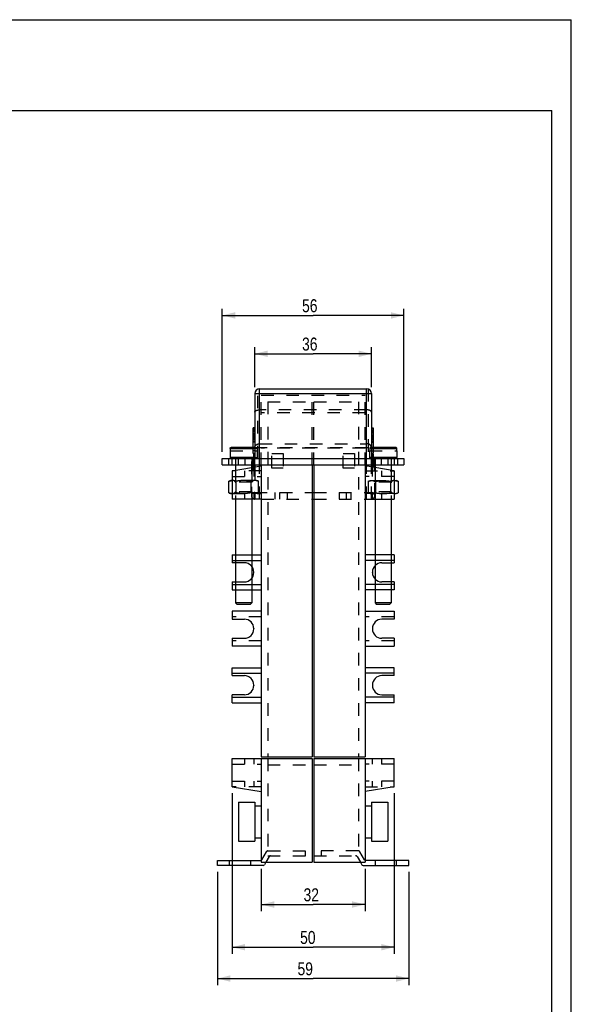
# Model space of a CAD drawing. Extents: x 0 to 210, y 0 to 297.
# Tile 6 of 6: x 125 to 210, y 145 to 297. Entities that reach past the tile are written whole.
import ezdxf

# ---------------------------------------------------------------- set-up
doc = ezdxf.new("R2010")
doc.units = 0
doc.header["$LTSCALE"] = 19.36
doc.header["$MEASUREMENT"] = 0
doc.linetypes.add('HIDDEN', pattern=[0.2, 0.1, -0.1])
doc.layers.get('0').update_dxf_attribs({"linetype": 'CONTINUOUS'})
doc.layers.add('DEFAULT_2', color=8, linetype='HIDDEN')
doc.styles.get("Standard").update_dxf_attribs({"font": 'txt', "width": 0.8})
doc.dimstyles.new('DIMSTYLE_1', dxfattribs={"dimtxt": 2, "dimasz": 2, "dimexe": 0.18, "dimexo": 0.0625, "dimgap": 0.09, "dimtad": 1, "dimlfac": 2, "dimtxsty": 'STANDARD', "dimcen": 0.09, "dimazin": 3, "dimtp": 0.01, "dimtm": 0.01, "dimtfac": 1, "dimtofl": 0, "dimtmove": 0, "dimatfit": 3, "dimtolj": 1})

# ---------------------------------------------------------------- blocks, each defined once
blk = doc.blocks.new('*D0')
at = {"color": 2, "linetype": 'CONTINUOUS'}
for p, q in [((162.2, 166.1), (162.2, 159.58)), ((178.2, 166.1), (178.2, 159.58)), ((162.2, 160.58), (170.2, 160.58)), ((178.2, 160.58), (170.2, 160.58))]:
    blk.add_line(p, q, dxfattribs=at)
for points in [[(164.2, 161.08), (162.2, 160.58), (164.2, 160.08)], [(176.2, 160.08), (178.2, 160.58), (176.2, 161.08)]]:
    blk.add_solid(points, dxfattribs=at)
at = {"color": 2, "linetype": 'CONTINUOUS', "width": 0.8}
blk.add_text('32', height=2, dxfattribs=at).set_placement((168.72, 161.08))
blk = doc.blocks.new('*D1')
at = {"color": 2, "linetype": 'CONTINUOUS'}
for p, q in [((157.7, 177.75), (157.7, 153)), ((182.7, 177.75), (182.7, 153)), ((157.7, 154), (170.2, 154)), ((182.7, 154), (170.2, 154))]:
    blk.add_line(p, q, dxfattribs=at)
for points in [[(159.7, 154.5), (157.7, 154), (159.7, 153.5)], [(180.7, 153.5), (182.7, 154), (180.7, 154.5)]]:
    blk.add_solid(points, dxfattribs=at)
at = {"color": 2, "linetype": 'CONTINUOUS', "width": 0.8}
blk.add_text('50', height=2, dxfattribs=at).set_placement((168.19, 154.5))
blk = doc.blocks.new('*D2')
at = {"color": 2, "linetype": 'CONTINUOUS'}
for p, q in [((155.45, 165.6), (155.45, 148.17)), ((184.95, 165.6), (184.95, 148.17)), ((155.45, 149.17), (170.2, 149.17)), ((184.95, 149.17), (170.2, 149.17))]:
    blk.add_line(p, q, dxfattribs=at)
for points in [[(157.45, 149.67), (155.45, 149.17), (157.45, 148.67)], [(182.95, 148.67), (184.95, 149.17), (182.95, 149.67)]]:
    blk.add_solid(points, dxfattribs=at)
at = {"color": 2, "linetype": 'CONTINUOUS', "width": 0.8}
blk.add_text('59', height=2, dxfattribs=at).set_placement((167.79, 149.67))
blk = doc.blocks.new('*D16')
at = {"color": 2, "linetype": 'CONTINUOUS'}
for p, q in [((161.2, 240.35), (161.2, 246.49)), ((179.2, 240.35), (179.2, 246.49)), ((161.2, 245.49), (170.2, 245.49)), ((179.2, 245.49), (170.2, 245.49))]:
    blk.add_line(p, q, dxfattribs=at)
for points in [[(163.2, 245.99), (161.2, 245.49), (163.2, 244.99)], [(177.2, 244.99), (179.2, 245.49), (177.2, 245.99)]]:
    blk.add_solid(points, dxfattribs=at)
at = {"color": 2, "linetype": 'CONTINUOUS', "width": 0.8}
blk.add_text('36', height=2, dxfattribs=at).set_placement((168.49, 245.99))
blk = doc.blocks.new('*D17')
at = {"color": 2, "linetype": 'CONTINUOUS'}
for p, q in [((156.2, 230.35), (156.2, 252.4)), ((184.2, 230.35), (184.2, 252.4)), ((156.2, 251.4), (170.2, 251.4)), ((184.2, 251.4), (170.2, 251.4))]:
    blk.add_line(p, q, dxfattribs=at)
for points in [[(158.2, 251.9), (156.2, 251.4), (158.2, 250.9)], [(182.2, 250.9), (184.2, 251.4), (182.2, 251.9)]]:
    blk.add_solid(points, dxfattribs=at)
at = {"color": 2, "linetype": 'CONTINUOUS', "width": 0.8}
blk.add_text('56', height=2, dxfattribs=at).set_placement((168.49, 251.9))

msp = doc.modelspace()

# ---------------------------------------------------------------- linework, layer by layer
at = {"color": 7, "linetype": 'CONTINUOUS'}
for p, q in [((0, 297), (210, 297)), ((210, 0), (210, 297)), ((20, 283), (207, 283)), ((207, 3), (207, 283)), ((161.9471, 228.3451), (161.9471, 240.0951)), ((161.9471, 240.0951), (178.4471, 240.0951)), ((178.4471, 228.3451), (178.4471, 240.0951)), ((161.1971, 239.3451), (161.1971, 229.3451)), ((161.1971, 239.3451), (179.1971, 239.3451)), ((179.1971, 239.3451), (179.1971, 229.3451)), ((160.9471, 231.0451), (160.9471, 234.0951)), ((161.1971, 234.0951), (160.9471, 234.0951)), ((161.1971, 234.0099), (160.9471, 234.0099)), ((161.1971, 233.8397), (160.9471, 233.8397)), ((179.1971, 234.0951), (179.4471, 234.0951)), ((179.4471, 234.0951), (179.4471, 231.0451)), ((161.1971, 233.4993), (160.9471, 233.4993)), ((161.1971, 233.1589), (160.9471, 233.1589)), ((161.1971, 232.9887), (160.9471, 232.9887)), ((161.1971, 232.6482), (160.9471, 232.6482)), ((161.1971, 232.3929), (160.9471, 232.3929)), ((157.4149, 230.9026), (157.4149, 230.5451)), ((157.4149, 230.9026), (161.1971, 230.9026)), ((161.1971, 231.0451), (157.5585, 231.0451)), ((182.9211, 231.0451), (179.1971, 231.0451)), ((179.1971, 230.9026), (183.0647, 230.9026)), ((183.0647, 230.9026), (183.0647, 230.5451)), ((156.1971, 228.3451), (156.1971, 229.3451)), ((156.1971, 229.3451), (184.1971, 229.3451)), ((157.3999, 230.5451), (157.3999, 229.4876)), ((157.4149, 230.5451), (157.3999, 230.5451)), ((161.1971, 229.4876), (157.3999, 229.4876)), ((157.6971, 228.3451), (157.6971, 229.3451)), ((183.0797, 229.4876), (179.1971, 229.4876)), ((182.6971, 229.3451), (182.6971, 228.3451)), ((183.0797, 230.5451), (183.0647, 230.5451)), ((183.0797, 230.5451), (183.0797, 229.4876)), ((184.1971, 229.3451), (184.1971, 228.3451)), ((156.1971, 228.3451), (184.1971, 228.3451)), ((157.6971, 227.4451), (162.1971, 228.1951)), ((158.2374, 228.3451), (158.2374, 227.5351)), ((160.7374, 228.3451), (160.7374, 227.9518)), ((161.1971, 228.3451), (161.1971, 228.0284)), ((162.1971, 228.3451), (162.1971, 183.3451)), ((170.0721, 228.3451), (170.0721, 183.3451)), ((170.3221, 228.3451), (170.3221, 183.3451)), ((178.1971, 228.3451), (178.1971, 183.3451)), ((182.6971, 227.4451), (178.1971, 228.1951)), ((179.1971, 228.0284), (179.1971, 228.3451)), ((179.6971, 227.9451), (179.6971, 228.3451)), ((179.7422, 228.3451), (179.7422, 227.9375)), ((182.2422, 228.3451), (182.2422, 227.5209)), ((157.6971, 227.4451), (157.6971, 223.0951)), ((182.6971, 227.4451), (182.6971, 223.0951)), ((157.4874, 225.9451), (157.178, 225.8324)), ((157.178, 224.0577), (157.178, 225.8324)), ((157.6971, 225.9451), (157.4874, 225.9451)), ((182.6971, 225.9451), (182.9922, 225.9451)), ((183.3016, 225.8324), (182.9922, 225.9451)), ((183.3016, 225.8324), (183.3016, 224.0577)), ((157.178, 224.0577), (157.4874, 223.9451)), ((157.6971, 223.9451), (157.4874, 223.9451)), ((170.0721, 224.0951), (170.3221, 224.0951)), ((182.6971, 223.9451), (182.9922, 223.9451)), ((182.9922, 223.9451), (183.3016, 224.0577)), ((162.1971, 223.0951), (157.6971, 223.0951)), ((158.2374, 223.0951), (158.2374, 214.4951)), ((160.7374, 223.0951), (160.7374, 214.4951)), ((170.0721, 223.0951), (170.3221, 223.0951)), ((178.1971, 223.0951), (182.6971, 223.0951)), ((179.7422, 223.0951), (179.7422, 214.4951)), ((182.2422, 223.0951), (182.2422, 214.4951)), ((157.6971, 214.4951), (157.6971, 213.2701)), ((157.6971, 214.4951), (162.1971, 214.4951)), ((182.6971, 214.4951), (178.1971, 214.4951)), ((182.6971, 214.4951), (182.6971, 213.2701)), ((157.6969, 213.6451), (162.1971, 213.6451)), ((159.5971, 213.2701), (157.6971, 213.2701)), ((158.2374, 213.2701), (158.2374, 210.3201)), ((160.7374, 212.6956), (160.7374, 210.8945)), ((182.6973, 213.6451), (178.1971, 213.6451)), ((179.7422, 212.8068), (179.7422, 210.7832)), ((180.7971, 213.2701), (182.6971, 213.2701)), ((182.2422, 213.2701), (182.2422, 210.3201)), ((161.0471, 211.7701), (161.0471, 211.8201)), ((179.3471, 211.7701), (179.3471, 211.8201)), ((157.6969, 209.9451), (162.1971, 209.9451)), ((157.6971, 210.3201), (157.6971, 209.0951)), ((157.6971, 210.3201), (159.5971, 210.3201)), ((182.6973, 209.9451), (178.1971, 209.9451)), ((182.6971, 210.3201), (180.7971, 210.3201)), ((182.6971, 210.3201), (182.6971, 209.0951)), ((157.6971, 209.0951), (162.1971, 209.0951)), ((158.2374, 209.0951), (158.2374, 207.0701)), ((160.7374, 209.0951), (160.7374, 207.0701)), ((182.6971, 209.0951), (178.1971, 209.0951)), ((179.7422, 209.0951), (179.7422, 207.0701)), ((182.2422, 209.0951), (182.2422, 207.0701)), ((158.2374, 207.0701), (158.4874, 206.8201)), ((160.7374, 207.0701), (158.2374, 207.0701)), ((160.4874, 206.8201), (158.4874, 206.8201)), ((160.7374, 207.0701), (160.4874, 206.8201)), ((182.2422, 207.0701), (179.7422, 207.0701)), ((179.7422, 207.0701), (179.9922, 206.8201)), ((181.9922, 206.8201), (179.9922, 206.8201)), ((182.2422, 207.0701), (181.9922, 206.8201)), ((157.6971, 205.7951), (157.6971, 204.5701)), ((162.1971, 205.7951), (157.6971, 205.7951)), ((178.1971, 205.7951), (182.6971, 205.7951)), ((182.6971, 205.7951), (182.6971, 204.5701)), ((157.6971, 204.5701), (159.5971, 204.5701)), ((182.6971, 204.5701), (180.7971, 204.5701)), ((161.0471, 203.1201), (161.0471, 203.0701)), ((179.3471, 203.1201), (179.3471, 203.0701)), ((157.6971, 201.6201), (157.6971, 200.3951)), ((157.6971, 201.6201), (159.5971, 201.6201)), ((162.1971, 200.3951), (157.6971, 200.3951)), ((178.1971, 200.3951), (182.6971, 200.3951)), ((182.6971, 201.6201), (180.7971, 201.6201)), ((182.6971, 201.6201), (182.6971, 200.3951)), ((157.6969, 196.2451), (162.1971, 196.2451)), ((157.6971, 195.8701), (157.6971, 197.0951)), ((157.6971, 197.0951), (162.1971, 197.0951)), ((157.6971, 195.8701), (159.5971, 195.8701)), ((182.6971, 197.0951), (178.1971, 197.0951)), ((182.6973, 196.2451), (178.1971, 196.2451)), ((182.6971, 195.8701), (180.7971, 195.8701)), ((182.6971, 195.8701), (182.6971, 197.0951)), ((161.0471, 194.4201), (161.0471, 194.3701)), ((179.3471, 194.4201), (179.3471, 194.3701)), ((157.6971, 191.6951), (157.6971, 192.9201)), ((159.5971, 192.9201), (157.6971, 192.9201)), ((180.7971, 192.9201), (182.6971, 192.9201)), ((182.6971, 191.6951), (182.6971, 192.9201)), ((157.6969, 192.5451), (162.1971, 192.5451)), ((157.6971, 191.6951), (162.1971, 191.6951)), ((182.6973, 192.5451), (178.1971, 192.5451)), ((182.6971, 191.6951), (178.1971, 191.6951)), ((157.6971, 183.0951), (170.0721, 183.0951)), ((157.6971, 178.7451), (157.6971, 183.0951)), ((162.1971, 183.3451), (170.0721, 183.3451)), ((162.1971, 183.0951), (162.1971, 167.0951)), ((170.0721, 183.0951), (170.0721, 167.0951)), ((170.3221, 183.3451), (178.1971, 183.3451)), ((170.3221, 183.0951), (182.6971, 183.0951)), ((170.3221, 183.0951), (170.3221, 167.0951)), ((178.1971, 183.0951), (178.1971, 167.0951)), ((182.6971, 178.7451), (182.6971, 183.0951)), ((157.6971, 178.7451), (162.1971, 177.9951)), ((182.6971, 178.7451), (178.1971, 177.9951)), ((158.6971, 176.3451), (161.1971, 176.3451)), ((158.6971, 176.3451), (158.6971, 170.3451)), ((161.1971, 176.3451), (161.1971, 170.3451)), ((179.1971, 176.3451), (181.6971, 176.3451)), ((179.1971, 176.3451), (179.1971, 170.3451)), ((181.6971, 176.3451), (181.6971, 170.3451)), ((161.1971, 175.8201), (162.1971, 175.8201)), ((178.1971, 175.8201), (179.1971, 175.8201)), ((158.6971, 170.3451), (161.1971, 170.3451)), ((161.1971, 170.8701), (162.1971, 170.8701)), ((178.1971, 170.8701), (179.1971, 170.8701)), ((179.1971, 170.3451), (181.6971, 170.3451)), ((155.4471, 167.3451), (162.0528, 167.3451)), ((155.4471, 166.5951), (155.4471, 167.3451)), ((157.3221, 166.5951), (157.3221, 167.3451)), ((160.5721, 166.5951), (160.5721, 167.3451)), ((162.1971, 167.0951), (170.0721, 167.0951)), ((162.9188, 167.0951), (162.7023, 166.7201)), ((170.3221, 167.0951), (178.1971, 167.0951)), ((177.4754, 167.0951), (177.6919, 166.7201)), ((184.9471, 167.3451), (178.3414, 167.3451)), ((179.8221, 166.5951), (179.8221, 167.3451)), ((183.0721, 166.5951), (183.0721, 167.3451)), ((184.9471, 166.5951), (184.9471, 167.3451)), ((162.4858, 166.5951), (155.4471, 166.5951)), ((177.9084, 166.5951), (184.9471, 166.5951))]:
    msp.add_line(p, q, dxfattribs=at)
for centre, radius, start, end in [((161.9471, 239.3451), 0.75, 90, 180), ((178.4471, 239.3451), 0.75, 0, 90), ((157.5424, 229.4876), 0.1425, 180, 270), ((161.1971, 228.8451), 0.5, 90, 270), ((179.1971, 228.8451), 0.5, 270, 90), ((182.9372, 229.4876), 0.1425, 270, 360), ((159.5971, 211.8201), 1.45, 0, 90), ((180.7971, 211.8201), 1.45, 90, 180), ((159.5971, 211.7701), 1.45, 270, 360), ((180.7971, 211.7701), 1.45, 180, 270), ((159.5971, 203.1201), 1.45, 0, 90), ((180.7971, 203.1201), 1.45, 90, 180), ((159.5971, 203.0701), 1.45, 270, 360), ((180.7971, 203.0701), 1.45, 180, 270), ((159.5971, 194.4201), 1.45, 0, 90), ((180.7971, 194.4201), 1.45, 90, 180), ((159.5971, 194.3701), 1.45, 270, 360), ((180.7971, 194.3701), 1.45, 180, 270), ((162.0528, 167.5951), 0.25, 270, 305.30993), ((178.3414, 167.5951), 0.25, 234.69007, 270), ((162.4858, 166.8451), 0.25, 270, 330), ((177.9084, 166.8451), 0.25, 210, 270)]:
    msp.add_arc(centre, radius, start, end, dxfattribs=at)
for points in [[(157.4149, 230.9026), (157.4219, 230.9464), (157.4422, 230.9862), (157.4739, 231.0177), (157.514, 231.0381), (157.5585, 231.0451)], [(182.9211, 231.0451), (182.9656, 231.0381), (183.0057, 231.0177), (183.0374, 230.9862), (183.0577, 230.9464), (183.0647, 230.9026)], [(157.6971, 225.9438), (157.6406, 225.9403), (157.5262, 225.9262), (157.4117, 225.9033), (157.2958, 225.8719), (157.178, 225.8324)], [(182.6971, 225.9448), (182.7243, 225.9451)], [(182.7243, 225.9451), (182.839, 225.9403), (182.9534, 225.9262), (183.0679, 225.9033), (183.1838, 225.8719), (183.3016, 225.8324)], [(157.6971, 223.9463), (157.6406, 223.9498), (157.5262, 223.9639), (157.4117, 223.9868), (157.2958, 224.0182), (157.178, 224.0577)], [(182.6971, 223.9453), (182.7243, 223.9451)], [(182.7243, 223.9451), (182.839, 223.9498), (182.9534, 223.9639), (183.0679, 223.9868), (183.1838, 224.0182), (183.3016, 224.0577)]]:
    msp.add_spline(points, degree=3, dxfattribs=at)
at = {"layer": 'DEFAULT_2', "color": 8, "linetype": 'HIDDEN'}
for p, q in [((161.6971, 229.3451), (161.6971, 240.0522)), ((178.6971, 240.0522), (178.6971, 229.3451)), ((162.1971, 228.3451), (162.1971, 239.0951)), ((162.1971, 239.0951), (178.1971, 239.0951)), ((170.0721, 228.3451), (170.0721, 239.0951)), ((170.3221, 228.3451), (170.3221, 239.0951)), ((178.1971, 228.3451), (178.1971, 239.0951)), ((178.4471, 236.8451), (161.9471, 236.8451)), ((163.1971, 238.0951), (163.1971, 183.3451)), ((163.1971, 238.0951), (170.0721, 238.0951)), ((170.3221, 238.0951), (177.1971, 238.0951)), ((177.1971, 238.0951), (177.1971, 183.3451)), ((178.1971, 236.3787), (162.1971, 236.3787)), ((179.1971, 234.0099), (179.4471, 234.0099)), ((161.1971, 233.7546), (160.9471, 233.7546)), ((161.1971, 233.6695), (160.9471, 233.6695)), ((161.1971, 233.5844), (160.9471, 233.5844)), ((161.1971, 233.4142), (160.9471, 233.4142)), ((161.1971, 232.9036), (160.9471, 232.9036)), ((161.1971, 232.8185), (160.9471, 232.8185)), ((161.1971, 232.5631), (160.9471, 232.5631)), ((161.1971, 232.478), (160.9471, 232.478)), ((179.1971, 233.7546), (179.4471, 233.7546)), ((179.1971, 233.6695), (179.4471, 233.6695)), ((179.1971, 233.5844), (179.4471, 233.5844)), ((179.1971, 233.4993), (179.4471, 233.4993)), ((179.1971, 233.4142), (179.4471, 233.4142)), ((179.1971, 233.1589), (179.4471, 233.1589)), ((179.1971, 232.9036), (179.4471, 232.9036)), ((179.1971, 232.8185), (179.4471, 232.8185)), ((179.1971, 232.6482), (179.4471, 232.6482)), ((179.1971, 232.5631), (179.4471, 232.5631)), ((179.1971, 232.478), (179.4471, 232.478)), ((179.1971, 232.3929), (179.4471, 232.3929)), ((161.1971, 232.2227), (160.9471, 232.2227)), ((161.1971, 231.9674), (160.9471, 231.9674)), ((161.1971, 231.8823), (160.9471, 231.8823)), ((160.9471, 230.0951), (160.9471, 231.0451)), ((161.1971, 231.0451), (161.4162, 231.0451)), ((161.1971, 231.0412), (179.1971, 231.0412)), ((161.5598, 230.9026), (161.1971, 230.9026)), ((161.5598, 230.9026), (161.5598, 230.5451)), ((161.9471, 231.6157), (178.4471, 231.6157)), ((178.1971, 230.9246), (162.1971, 230.9246)), ((178.9197, 230.9026), (178.9197, 230.5451)), ((179.1971, 230.9026), (178.9197, 230.9026)), ((179.0634, 231.0451), (179.1971, 231.0451)), ((179.1971, 232.2227), (179.4471, 232.2227)), ((179.1971, 231.9674), (179.4471, 231.9674)), ((179.1971, 231.8823), (179.4471, 231.8823)), ((179.4471, 231.0451), (179.4471, 230.0951)), ((157.1971, 228.3451), (157.1971, 229.3451)), ((157.4149, 230.5451), (161.5749, 230.5451)), ((158.2374, 229.3451), (158.2374, 228.3451)), ((158.6971, 228.3451), (158.6971, 229.3451)), ((159.6971, 228.3451), (159.6971, 229.3451)), ((160.7374, 229.3451), (160.7374, 228.3451)), ((161.1971, 230.5206), (160.9471, 230.5206)), ((161.1971, 230.0951), (160.9471, 230.0951)), ((160.9471, 227.5951), (160.9471, 229.9951)), ((161.1971, 229.9951), (160.9471, 229.9951)), ((161.1971, 229.944), (160.9471, 229.944)), ((161.1971, 229.8419), (160.9471, 229.8419)), ((161.1971, 229.7908), (160.9471, 229.7908)), ((161.1971, 229.7397), (160.9471, 229.7397)), ((161.1971, 229.6887), (160.9471, 229.6887)), ((161.1971, 229.6376), (160.9471, 229.6376)), ((161.1971, 229.5865), (160.9471, 229.5865)), ((161.1971, 229.5355), (160.9471, 229.5355)), ((161.1971, 229.4333), (160.9471, 229.4333)), ((161.1971, 229.3823), (160.9471, 229.3823)), ((161.1971, 229.3312), (160.9471, 229.3312)), ((161.1971, 229.2802), (160.9471, 229.2802)), ((161.1971, 229.2291), (160.9471, 229.2291)), ((161.1971, 229.4876), (161.5749, 229.4876)), ((161.1971, 228.3451), (161.1971, 229.3451)), ((161.5749, 230.5451), (161.5749, 229.4876)), ((163.8221, 227.8451), (163.8221, 230.0951)), ((163.8221, 230.0951), (165.5721, 230.0951)), ((165.5721, 230.0951), (165.5721, 227.8451)), ((174.8221, 227.8451), (174.8221, 230.0951)), ((174.8221, 230.0951), (176.5721, 230.0951)), ((176.5721, 230.0951), (176.5721, 227.8451)), ((178.9047, 230.5451), (178.9047, 229.4876)), ((178.9047, 230.5451), (183.0647, 230.5451)), ((179.1971, 229.4876), (178.9047, 229.4876)), ((179.1971, 230.0951), (179.4471, 230.0951)), ((179.1971, 229.9951), (179.4471, 229.9951)), ((179.1971, 229.944), (179.4471, 229.944)), ((179.1971, 229.8419), (179.4471, 229.8419)), ((179.1971, 229.7908), (179.4471, 229.7908)), ((179.1971, 229.6887), (179.4471, 229.6887)), ((179.1971, 229.6376), (179.4471, 229.6376)), ((179.1971, 229.5865), (179.4471, 229.5865)), ((179.1971, 229.5355), (179.4471, 229.5355)), ((179.1971, 229.4333), (179.4471, 229.4333)), ((179.1971, 229.3823), (179.4471, 229.3823)), ((179.1971, 228.3451), (179.1971, 229.3451)), ((179.1971, 229.2802), (179.4471, 229.2802)), ((179.1971, 229.2291), (179.4471, 229.2291)), ((179.4471, 229.9951), (179.4471, 227.5951)), ((179.7422, 229.3451), (179.7422, 228.3451)), ((180.6971, 229.3451), (180.6971, 228.3451)), ((181.6971, 229.3451), (181.6971, 228.3451)), ((182.2422, 229.3451), (182.2422, 228.3451)), ((183.1971, 229.3451), (183.1971, 228.3451)), ((160.6971, 228.8451), (160.6971, 223.5951)), ((160.7374, 227.9518), (160.7374, 223.0951)), ((161.1971, 229.127), (160.9471, 229.127)), ((161.1971, 229.0248), (160.9471, 229.0248)), ((161.1971, 228.9738), (160.9471, 228.9738)), ((161.1971, 228.9227), (160.9471, 228.9227)), ((161.1971, 228.8206), (160.9471, 228.8206)), ((161.1971, 228.7185), (160.9471, 228.7185)), ((161.1971, 228.6674), (160.9471, 228.6674)), ((161.1971, 228.6163), (160.9471, 228.6163)), ((161.1971, 228.5142), (160.9471, 228.5142)), ((161.1971, 228.4121), (160.9471, 228.4121)), ((161.1971, 228.361), (160.9471, 228.361)), ((161.1971, 228.2589), (160.9471, 228.2589)), ((161.1971, 228.2078), (160.9471, 228.2078)), ((161.1971, 228.1568), (160.9471, 228.1568)), ((161.1971, 228.1057), (160.9471, 228.1057)), ((161.1971, 228.0546), (160.9471, 228.0546)), ((161.1971, 227.9525), (160.9471, 227.9525)), ((161.1971, 227.9014), (160.9471, 227.9014)), ((161.1971, 227.8504), (160.9471, 227.8504)), ((161.1971, 227.7993), (160.9471, 227.7993)), ((161.1971, 227.7482), (160.9471, 227.7482)), ((161.1971, 228.0284), (161.1971, 223.0951)), ((161.9471, 223.0951), (161.9471, 228.3451)), ((165.5721, 227.8451), (163.8221, 227.8451)), ((176.5721, 227.8451), (174.8221, 227.8451)), ((178.4471, 223.0951), (178.4471, 228.3451)), ((179.1971, 229.127), (179.4471, 229.127)), ((179.1971, 229.0248), (179.4471, 229.0248)), ((179.1971, 228.9738), (179.4471, 228.9738)), ((179.1971, 228.9227), (179.4471, 228.9227)), ((179.1971, 228.8206), (179.4471, 228.8206)), ((179.1971, 228.7185), (179.4471, 228.7185)), ((179.1971, 228.6674), (179.4471, 228.6674)), ((179.1971, 228.6163), (179.4471, 228.6163)), ((179.1971, 228.5142), (179.4471, 228.5142)), ((179.1971, 228.4121), (179.4471, 228.4121)), ((179.1971, 228.361), (179.4471, 228.361)), ((179.1971, 228.2589), (179.4471, 228.2589)), ((179.1971, 228.2078), (179.4471, 228.2078)), ((179.1971, 228.1568), (179.4471, 228.1568)), ((179.1971, 228.1057), (179.4471, 228.1057)), ((179.1971, 228.0546), (179.4471, 228.0546)), ((179.1971, 223.0951), (179.1971, 228.0284)), ((179.1971, 227.9525), (179.4471, 227.9525)), ((179.1971, 227.9014), (179.4471, 227.9014)), ((179.1971, 227.7993), (179.4471, 227.7993)), ((179.1971, 227.7482), (179.4471, 227.7482)), ((179.6971, 228.3451), (179.6971, 228.8451)), ((179.6971, 223.5951), (179.6971, 227.9451)), ((179.7422, 227.9375), (179.7422, 223.0951)), ((162.1971, 227.4451), (157.6971, 227.4451)), ((157.6971, 226.5951), (162.1971, 226.5951)), ((158.2374, 227.5351), (158.2374, 223.0951)), ((159.5971, 227.4451), (159.5971, 226.5951)), ((161.1971, 227.6461), (160.9471, 227.6461)), ((161.1971, 227.5951), (160.9471, 227.5951)), ((161.0471, 227.4451), (161.0471, 226.5951)), ((178.1971, 227.4451), (182.6971, 227.4451)), ((182.6971, 226.5951), (178.1971, 226.5951)), ((179.1971, 227.6461), (179.4471, 227.6461)), ((179.1971, 227.5951), (179.4471, 227.5951)), ((179.3471, 226.5951), (179.3471, 227.4451)), ((180.7971, 226.5951), (180.7971, 227.4451)), ((182.2422, 227.5209), (182.2422, 223.0951)), ((161.4874, 225.9451), (157.6971, 225.9451)), ((157.9874, 225.9451), (158.2374, 225.6951)), ((160.7374, 225.6951), (158.2374, 225.6951)), ((158.3327, 224.0577), (158.3327, 225.8324)), ((160.6421, 224.0577), (160.6421, 225.8324)), ((160.9874, 225.9451), (160.7374, 225.6951)), ((161.4874, 225.9451), (161.7968, 225.8324)), ((161.7968, 224.0577), (161.7968, 225.8324)), ((178.6828, 225.8324), (178.9922, 225.9451)), ((178.6828, 225.8324), (178.6828, 224.0577)), ((178.9922, 225.9451), (182.6971, 225.9451)), ((179.7422, 225.6951), (179.4922, 225.9451)), ((182.2422, 225.6951), (179.7422, 225.6951)), ((179.8375, 225.8324), (179.8375, 224.0577)), ((182.1469, 225.8324), (182.1469, 224.0577)), ((182.2422, 225.6951), (182.4922, 225.9451)), ((157.6971, 223.9451), (162.1971, 223.9451)), ((158.2374, 224.1951), (157.9874, 223.9451)), ((160.7374, 224.1951), (158.2374, 224.1951)), ((159.5971, 223.9451), (159.5971, 223.0951)), ((160.7374, 224.1951), (160.9874, 223.9451)), ((161.0471, 223.9451), (161.0471, 223.0951)), ((161.1971, 224.0951), (170.0721, 224.0951)), ((161.7968, 224.0577), (161.4874, 223.9451)), ((164.3221, 223.0951), (164.3221, 224.0951)), ((165.0721, 223.0951), (165.0721, 224.0951)), ((166.1971, 224.0951), (166.1971, 223.0951)), ((170.3221, 224.0951), (179.1971, 224.0951)), ((174.1971, 224.0951), (174.1971, 223.0951)), ((175.3221, 223.0951), (175.3221, 224.0951)), ((176.0721, 223.0951), (176.0721, 224.0951)), ((182.6971, 223.9451), (178.1971, 223.9451)), ((178.9922, 223.9451), (178.6828, 224.0577)), ((179.3471, 223.0951), (179.3471, 223.9451)), ((179.4922, 223.9451), (179.7422, 224.1951)), ((182.2422, 224.1951), (179.7422, 224.1951)), ((180.7971, 223.0951), (180.7971, 223.9451)), ((182.4922, 223.9451), (182.2422, 224.1951)), ((162.1971, 223.0951), (170.0721, 223.0951)), ((170.3221, 223.0951), (178.1971, 223.0951)), ((158.2374, 214.4951), (158.2374, 213.2701)), ((160.7374, 214.4951), (160.7374, 212.6956)), ((179.7422, 214.4951), (179.7422, 212.8068)), ((182.2422, 214.4951), (182.2422, 213.2701)), ((158.2374, 210.3201), (158.2374, 209.0951)), ((160.7374, 210.8945), (160.7374, 209.0951)), ((179.7422, 210.7832), (179.7422, 209.0951)), ((182.2422, 210.3201), (182.2422, 209.0951)), ((162.1971, 204.9451), (157.6971, 204.9451)), ((182.6971, 204.9451), (178.1971, 204.9451)), ((162.1971, 201.2451), (157.6971, 201.2451)), ((182.6971, 201.2451), (178.1971, 201.2451)), ((157.6971, 182.2451), (162.1971, 182.2451)), ((159.5971, 183.0951), (159.5971, 182.2451)), ((161.0471, 183.0951), (161.0471, 182.2451)), ((163.1971, 183.0951), (163.1971, 168.0951)), ((177.1971, 183.0951), (177.1971, 168.0951)), ((182.6971, 182.2451), (178.1971, 182.2451)), ((179.3471, 182.2451), (179.3471, 183.0951)), ((180.7971, 182.2451), (180.7971, 183.0951)), ((163.1971, 182.0951), (170.0721, 182.0951)), ((170.3221, 182.0951), (177.1971, 182.0951)), ((157.6971, 179.5951), (162.1971, 179.5951)), ((159.5971, 179.5951), (159.5971, 178.7451)), ((161.0471, 179.5951), (161.0471, 178.7451)), ((182.6971, 179.5951), (178.1971, 179.5951)), ((179.3471, 178.7451), (179.3471, 179.5951)), ((180.7971, 178.7451), (180.7971, 179.5951)), ((162.1971, 178.7451), (157.6971, 178.7451)), ((178.1971, 178.7451), (182.6971, 178.7451)), ((162.2693, 167.4701), (162.991, 168.7201)), ((163.2075, 168.8451), (168.9471, 168.8451)), ((168.9471, 168.8451), (168.9471, 168.0951)), ((177.1867, 168.8451), (171.4471, 168.8451)), ((171.4471, 168.8451), (171.4471, 168.0951)), ((178.1249, 167.4701), (177.4033, 168.7201)), ((163.424, 167.9701), (162.9188, 167.0951)), ((163.1971, 168.0951), (170.0721, 168.0951)), ((170.3221, 168.0951), (177.1971, 168.0951)), ((176.9702, 167.9701), (177.4754, 167.0951))]:
    msp.add_line(p, q, dxfattribs=at)
for centre, radius, start, end in [((161.4324, 229.4876), 0.1425, 270, 360), ((179.0472, 229.4876), 0.1425, 180, 270), ((161.1971, 223.5951), 0.5, 90, 270), ((179.1971, 223.5951), 0.5, 270, 90), ((163.2075, 168.5951), 0.25, 90, 150), ((177.1867, 168.5951), 0.25, 30, 90), ((162.0528, 167.5951), 0.25, 305.30993, 330), ((163.6405, 167.8451), 0.25, 90, 150), ((176.7537, 167.8451), 0.25, 30, 90), ((178.3414, 167.5951), 0.25, 210, 234.69007)]:
    msp.add_arc(centre, radius, start, end, dxfattribs=at)
for points in [[(161.1971, 236.4953), (161.2301, 236.598), (161.3293, 236.6936), (161.4903, 236.7727), (161.7024, 236.8259), (161.9471, 236.8451)], [(179.1971, 236.4953), (179.1641, 236.598), (179.0649, 236.6936), (178.9039, 236.7727), (178.6918, 236.8259), (178.4471, 236.8451)], [(161.1971, 231.0412), (161.2338, 231.2187), (161.3403, 231.3789), (161.5063, 231.506), (161.7153, 231.5876), (161.9471, 231.6157)], [(161.4162, 231.0451), (161.4607, 231.0381), (161.5009, 231.0177), (161.5325, 230.9862), (161.5529, 230.9464), (161.5598, 230.9026)], [(179.1971, 231.0412), (179.1604, 231.2187), (179.0539, 231.3789), (178.8879, 231.506), (178.6789, 231.5876), (178.4471, 231.6157)], [(179.0634, 231.0451), (179.0189, 231.0381), (178.9787, 231.0177), (178.9471, 230.9862), (178.9267, 230.9464), (178.9197, 230.9026)], [(182.9656, 231.0381), (182.9211, 231.0451)], [(183.0057, 231.0177), (182.9656, 231.0381)], [(183.0374, 230.9862), (183.0057, 231.0177)], [(183.0577, 230.9464), (183.0374, 230.9862)], [(183.0647, 230.9026), (183.0577, 230.9464)], [(157.178, 225.8324), (157.2958, 225.8719), (157.4117, 225.9033), (157.5262, 225.9262), (157.6406, 225.9403), (157.6971, 225.9438)], [(157.7553, 225.9451), (157.6971, 225.9438)], [(158.3327, 225.8324), (158.2148, 225.8719), (158.0989, 225.9033), (157.9844, 225.9262), (157.8701, 225.9403), (157.7553, 225.9451)], [(159.4874, 225.9451), (159.2574, 225.9403), (159.0268, 225.926), (158.7977, 225.903), (158.5667, 225.8716), (158.3327, 225.8324)], [(160.6421, 225.8324), (160.4067, 225.8718), (160.1752, 225.9032), (159.9463, 225.9261), (159.7164, 225.9403), (159.4874, 225.9451)], [(161.2194, 225.9451), (161.1047, 225.9403), (160.9903, 225.9262), (160.8758, 225.9033), (160.7599, 225.8719), (160.6421, 225.8324)], [(161.7968, 225.8324), (161.6789, 225.8719), (161.563, 225.9033), (161.4485, 225.9262), (161.3342, 225.9403), (161.2194, 225.9451)], [(178.6828, 225.8324), (178.8007, 225.8719), (178.9166, 225.9033), (179.0311, 225.9262), (179.1454, 225.9403), (179.2602, 225.9451)], [(179.2602, 225.9451), (179.3749, 225.9403), (179.4893, 225.9262), (179.6038, 225.9033), (179.7197, 225.8719), (179.8375, 225.8324)], [(179.8375, 225.8324), (180.0729, 225.8718), (180.3044, 225.9032), (180.5333, 225.9261), (180.7632, 225.9403), (180.9922, 225.9451)], [(180.9922, 225.9451), (181.2222, 225.9403), (181.4528, 225.926), (181.6819, 225.903), (181.9129, 225.8716), (182.1469, 225.8324)], [(182.7243, 225.9451), (182.6095, 225.9403), (182.4952, 225.9262), (182.3807, 225.9033), (182.2648, 225.8719), (182.1469, 225.8324)], [(157.178, 224.0577), (157.2958, 224.0182), (157.4117, 223.9868), (157.5262, 223.9639), (157.6406, 223.9498), (157.6971, 223.9463)], [(157.7553, 223.9451), (157.6971, 223.9463)], [(158.3327, 224.0577), (158.2148, 224.0182), (158.0989, 223.9868), (157.9844, 223.9639), (157.8701, 223.9498), (157.7553, 223.9451)], [(159.4874, 223.9451), (159.2574, 223.9498), (159.0268, 223.9641), (158.7977, 223.9871), (158.5667, 224.0185), (158.3327, 224.0577)], [(160.6421, 224.0577), (160.4067, 224.0183), (160.1752, 223.9869), (159.9463, 223.964), (159.7164, 223.9498), (159.4874, 223.9451)], [(161.2194, 223.9451), (161.1047, 223.9498), (160.9903, 223.9639), (160.8758, 223.9868), (160.7599, 224.0182), (160.6421, 224.0577)], [(161.7968, 224.0577), (161.6789, 224.0182), (161.563, 223.9868), (161.4485, 223.9639), (161.3342, 223.9498), (161.2194, 223.9451)], [(178.6828, 224.0577), (178.8007, 224.0182), (178.9166, 223.9868), (179.0311, 223.9639), (179.1454, 223.9498), (179.2602, 223.9451)], [(179.2602, 223.9451), (179.3749, 223.9498), (179.4893, 223.9639), (179.6038, 223.9868), (179.7197, 224.0182), (179.8375, 224.0577)], [(179.8375, 224.0577), (180.0729, 224.0183), (180.3044, 223.9869), (180.5333, 223.964), (180.7632, 223.9498), (180.9922, 223.9451)], [(180.9922, 223.9451), (181.2222, 223.9498), (181.4528, 223.9641), (181.6819, 223.9871), (181.9129, 224.0185), (182.1469, 224.0577)], [(182.7243, 223.9451), (182.6095, 223.9498), (182.4952, 223.9639), (182.3807, 223.9868), (182.2648, 224.0182), (182.1469, 224.0577)]]:
    msp.add_spline(points, degree=3, dxfattribs=at)

# ---------------------------------------------------------------- dimensions: what is measured, and where the dimension line sits
at = {"color": 2, "linetype": 'CONTINUOUS'}
for base, p1, p2, picture, middle in [((184.1971, 251.401), (156.1971, 230.3451), (184.1971, 230.3451), '*D17', (170.0904, 252.901)), ((179.1971, 245.49), (161.1971, 240.3451), (179.1971, 240.3451), '*D16', (170.0904, 246.99)), ((182.6971, 154.001), (157.6971, 177.7451), (182.6971, 177.7451), '*D1', (169.7896, 155.501)), ((184.9471, 149.1654), (155.4471, 165.5951), (184.9471, 165.5951), '*D2', (169.3854, 150.6654)), ((178.1971, 160.5775), (162.1971, 166.0951), (178.1971, 166.0951), '*D0', (170.318, 162.0775))]:
    dim = msp.add_linear_dim(base=base, p1=p1, p2=p2, dimstyle='DIMSTYLE_1', dxfattribs=at)
    dim.commit()
    dim.dimension.update_dxf_attribs({"geometry": picture, "text_midpoint": middle, "dimtype": 160})

doc.saveas('drawing.dxf')
